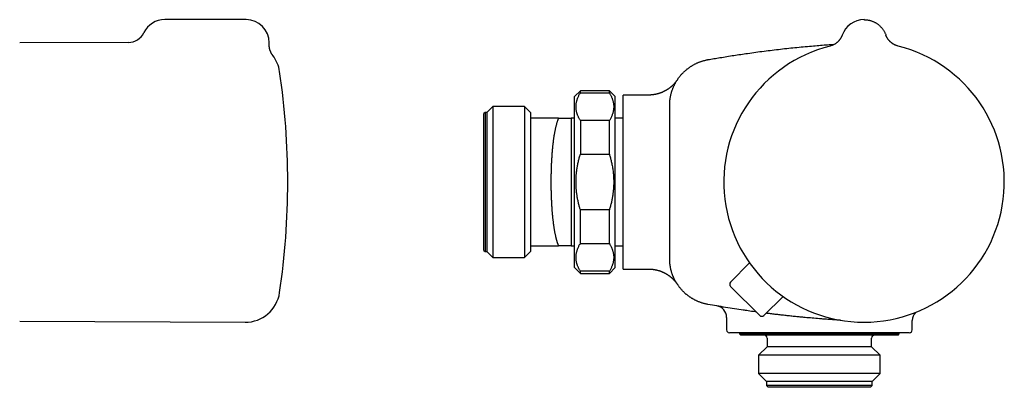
# Model space of a CAD drawing. Header units: millimetres. Extents: x 8 to 699, y 12 to 369.
# Tile 5 of 6: x 413 to 583, y 305 to 369. Entities that reach past the tile are written whole.
import ezdxf

# ---------------------------------------------------------------- set-up
doc = ezdxf.new("R2010")
doc.units = ezdxf.units.MM

msp = doc.modelspace()

# ---------------------------------------------------------------- linework, layer by layer
at = {"color": 7, "linetype": 'Continuous', "lineweight": 30}
for p, q in [((452.05, 368.59), (438.05, 368.59)), ((554.79, 365.93), (554.79, 365.93)), ((554.79, 365.93), (554.79, 365.93)), ((562.32, 365.95), (562.32, 365.93)), ((562.32, 365.93), (562.32, 365.93)), ((431.78, 364.67), (413.05, 364.59)), ((456.66, 362.42), (456.66, 362.42)), ((509.67, 356.34), (508.67, 355.34)), ((514.67, 356.34), (509.67, 356.34)), ((509.67, 355.98), (509.67, 356.34)), ((515.67, 355.34), (514.67, 356.34)), ((514.67, 355.98), (514.67, 356.34)), ((508.67, 340.59), (508.67, 355.34)), ((509.67, 355.98), (514.67, 355.98)), ((515.67, 340.59), (515.67, 355.34)), ((521.42, 355.59), (517.06, 355.59)), ((517.06, 340.59), (517.06, 355.59)), ((494.56, 353.59), (493.56, 352.59)), ((500.06, 353.59), (494.56, 353.59)), ((494.56, 353.59), (494.56, 327.59)), ((501.06, 352.59), (500.06, 353.59)), ((500.06, 353.59), (500.06, 327.59)), ((525.06, 340.59), (525.06, 353.81)), ((525.06, 353.8), (525.06, 353.81)), ((525.06, 353.81), (525.06, 353.8)), ((493.26, 352.59), (493.06, 352.39)), ((493.06, 328.79), (493.06, 352.39)), ((493.56, 352.59), (493.26, 352.59)), ((493.26, 352.59), (493.26, 328.59)), ((493.56, 352.59), (493.56, 328.59)), ((501.06, 352.59), (501.06, 351.59)), ((501.06, 351.59), (501.06, 329.59)), ((505.9, 351.59), (501.06, 351.59)), ((508.06, 351.58), (508.06, 351.59)), ((508.11, 351.59), (508.06, 351.58)), ((508.06, 351.58), (508.06, 329.59)), ((508.67, 351.59), (508.11, 351.59)), ((517.06, 351.59), (515.67, 351.59)), ((509.67, 351.18), (509.67, 345.39)), ((514.67, 351.18), (509.67, 351.18)), ((514.67, 345.39), (514.67, 351.18)), ((509.67, 345.39), (514.67, 345.39)), ((508.67, 325.84), (508.67, 340.59)), ((515.67, 325.84), (515.67, 340.59)), ((517.06, 325.59), (517.06, 340.59)), ((525.06, 327.36), (525.06, 340.59)), ((509.67, 330), (509.67, 335.78)), ((514.67, 335.78), (509.67, 335.78)), ((514.67, 330), (514.67, 335.78)), ((501.06, 329.59), (501.06, 328.59)), ((501.06, 329.59), (505.9, 329.59)), ((508.06, 329.59), (508.06, 329.59)), ((508.11, 329.59), (508.67, 329.59)), ((508.11, 329.59), (508.11, 329.59)), ((509.67, 330), (514.67, 330)), ((515.67, 329.59), (517.06, 329.59)), ((493.06, 328.79), (493.26, 328.59)), ((493.26, 328.59), (493.56, 328.59)), ((493.56, 328.59), (494.56, 327.59)), ((494.56, 327.59), (500.06, 327.59)), ((500.06, 327.59), (501.06, 328.59)), ((508.67, 325.84), (509.67, 324.84)), ((514.67, 324.84), (515.67, 325.84)), ((525.06, 327.38), (525.06, 327.38)), ((535.55, 323.31), (538.82, 326.63)), ((509.67, 324.84), (509.67, 325.19)), ((514.67, 325.19), (509.67, 325.19)), ((509.67, 324.84), (514.67, 324.84)), ((514.67, 324.84), (514.67, 325.19)), ((517.06, 325.59), (521.42, 325.59)), ((521.42, 325.59), (521.47, 325.59)), ((540.58, 317.58), (535.55, 322.6)), ((541.28, 317.58), (544.61, 320.85)), ((413.05, 316.58), (451.89, 316.41)), ((534.86, 317.25), (534.86, 315.09)), ((566.86, 315.09), (566.86, 316.7)), ((550.04, 314.59), (535.36, 314.59)), ((537.11, 314.59), (537.11, 314.39)), ((537.11, 314.39), (537.31, 314.19)), ((564.61, 314.39), (537.11, 314.39)), ((564.41, 314.19), (537.31, 314.19)), ((556.79, 314.59), (556.48, 314.59)), ((566.36, 314.59), (561.91, 314.59)), ((564.41, 314.19), (564.61, 314.39)), ((564.61, 314.39), (564.61, 314.59)), ((541.86, 313.69), (541.86, 312.19)), ((559.86, 312.19), (559.86, 313.69)), ((541.86, 312.19), (540.38, 310.71)), ((540.38, 310.71), (540.38, 307.56)), ((561.33, 310.71), (540.38, 310.71)), ((559.86, 312.19), (541.86, 312.19)), ((561.33, 310.71), (559.86, 312.19)), ((561.33, 307.56), (561.33, 310.71)), ((540.38, 307.56), (541.76, 306.19)), ((561.33, 307.56), (540.38, 307.56)), ((559.96, 306.19), (561.33, 307.56)), ((541.76, 306.19), (541.76, 305.49)), ((559.96, 306.19), (541.76, 306.19)), ((541.76, 305.49), (542.06, 305.19)), ((559.96, 305.49), (541.76, 305.49)), ((559.66, 305.19), (559.96, 305.49)), ((559.96, 305.49), (559.96, 306.19)), ((559.66, 305.19), (542.06, 305.19))]:
    msp.add_line(p, q, dxfattribs=at)
at = {"color": 7, "linetype": 'Continuous', "lineweight": 30, "flags": 128}
msp.add_lwpolyline([(558.5, 368.59), (558.56, 368.59), (558.61, 368.59)], dxfattribs=at)
at = {"color": 7, "linetype": 'Continuous', "lineweight": 30}
for centre, radius, start, end in [((438.05, 364.59), 4, 90, 153.8584), ((452.05, 364.59), 4, 0, 90), ((558.56, 364.59), 4, 90, 160.3039), ((431.77, 367.67), 3, 270.2652, 333.8638), ((452.05, 364.59), 4, 357.2463, 0), ((558.56, 340.59), 24.17, 104.0365, 270), ((558.56, 340.59), 24.17, 270, 75.9635), ((451.91, 358.76), 6, 8.4268, 37.6088), ((329.25, 340.59), 130, 0, 8.4268), ((329.25, 340.59), 130, 351.5732, 0), ((535.91, 322.96), 0.5, 135.5, 225), ((451.91, 322.41), 6, 269.75, 351.5732), ((532.86, 317.25), 2, 359.993, 80.3217), ((540.93, 317.93), 0.5, 225, 314.5), ((568.86, 316.7), 2, 135.4446, 180.0147), ((535.36, 315.09), 0.5, 180, 270), ((541.36, 313.69), 0.5, 0, 90), ((560.36, 313.69), 0.5, 90, 180), ((566.36, 315.09), 0.5, 270, 0)]:
    msp.add_arc(centre, radius, start, end, dxfattribs=at)
msp.add_open_spline([(558.56, 368.59), (558.63, 368.58), (558.76, 368.58), (558.97, 368.57), (559.17, 368.54), (559.37, 368.5), (559.57, 368.46), (559.77, 368.4), (559.96, 368.33), (560.15, 368.26), (560.33, 368.17), (560.52, 368.08), (560.69, 367.97), (560.86, 367.86), (561.03, 367.74), (561.18, 367.61), (561.33, 367.47), (561.48, 367.32), (561.61, 367.17), (561.74, 367.01), (561.86, 366.84), (561.97, 366.67), (562.07, 366.49), (562.17, 366.31), (562.25, 366.13), (562.3, 366), (562.32, 365.93)], degree=3, dxfattribs=at)
for points, knots in [([(554.79, 365.93), (554.79, 365.93), (554.79, 365.92), (554.78, 365.91), (554.78, 365.9), (554.77, 365.88), (554.77, 365.87), (554.76, 365.85), (554.75, 365.81), (554.73, 365.77), (554.7, 365.72), (554.67, 365.65), (554.63, 365.56), (554.57, 365.46), (554.52, 365.37), (554.47, 365.29), (554.41, 365.21), (554.35, 365.12), (554.28, 365.04), (554.21, 364.95), (554.12, 364.86), (554.03, 364.76), (553.92, 364.67), (553.8, 364.57), (553.68, 364.48), (553.56, 364.4), (553.43, 364.33), (553.3, 364.26), (553.16, 364.19), (553.01, 364.13), (552.86, 364.08), (552.75, 364.05), (552.7, 364.04)], [0, 0, 0, 0, 0.0082026, 0.0148836, 0.0201815, 0.0243639, 0.0304411, 0.0367135, 0.0470261, 0.0668366, 0.0860497, 0.1063904, 0.1447846, 0.1858585, 0.2168491, 0.24922, 0.2829715, 0.3181001, 0.3547963, 0.3944836, 0.4369412, 0.4821464, 0.5300615, 0.580632, 0.6337842, 0.6813284, 0.7306276, 0.7815961, 0.8341355, 0.8881341, 0.9434677, 1, 1, 1, 1]), ([(564.42, 364.04), (564.36, 364.05), (564.25, 364.08), (564.1, 364.14), (563.94, 364.2), (563.8, 364.26), (563.67, 364.34), (563.54, 364.41), (563.43, 364.49), (563.32, 364.57), (563.21, 364.65), (563.11, 364.74), (563.02, 364.83), (562.94, 364.91), (562.87, 364.99), (562.81, 365.06), (562.76, 365.13), (562.72, 365.18), (562.68, 365.23), (562.65, 365.28), (562.62, 365.33), (562.59, 365.38), (562.56, 365.43), (562.53, 365.48), (562.5, 365.53), (562.47, 365.59), (562.45, 365.64), (562.42, 365.7), (562.39, 365.75), (562.37, 365.8), (562.36, 365.84), (562.35, 365.86), (562.34, 365.88), (562.34, 365.89), (562.34, 365.9), (562.33, 365.91), (562.33, 365.92), (562.32, 365.93), (562.32, 365.93)], [0, 0, 0, 0, 0.058346, 0.115105, 0.170121, 0.223251, 0.274372, 0.323376, 0.370174, 0.414691, 0.462698, 0.507582, 0.549297, 0.587812, 0.623112, 0.655193, 0.68406, 0.706691, 0.72688, 0.745619, 0.764696, 0.78414, 0.803947, 0.824107, 0.844615, 0.865461, 0.886638, 0.908129, 0.92852, 0.946743, 0.962821, 0.967707, 0.972357, 0.976913, 0.981009, 0.986117, 0.992414, 1, 1, 1, 1]), ([(456.67, 362.42), (456.66, 362.43), (456.64, 362.45), (456.6, 362.5), (456.56, 362.57), (456.51, 362.63), (456.47, 362.7), (456.43, 362.77), (456.39, 362.84), (456.35, 362.92), (456.32, 362.99), (456.28, 363.07), (456.25, 363.15), (456.22, 363.23), (456.19, 363.31), (456.17, 363.39), (456.14, 363.47), (456.12, 363.55), (456.11, 363.63), (456.09, 363.72), (456.08, 363.8), (456.06, 363.88), (456.05, 363.97), (456.05, 364.05), (456.04, 364.14), (456.04, 364.23), (456.04, 364.31), (456.04, 364.37), (456.05, 364.39)], [0, 0, 0, 0, 0.016056, 0.050514, 0.086856, 0.124282, 0.162449, 0.201126, 0.240166, 0.279472, 0.318977, 0.358635, 0.398413, 0.438288, 0.47824, 0.518257, 0.558327, 0.598442, 0.638595, 0.678782, 0.718997, 0.759237, 0.799498, 0.83978, 0.880078, 0.920392, 0.960719, 1, 1, 1, 1]), ([(531.66, 361.69), (532, 361.75), (532.69, 361.87), (533.78, 362.05), (534.92, 362.24), (536.11, 362.43), (537.3, 362.61), (538.57, 362.79), (539.91, 362.98), (541.32, 363.17), (542.74, 363.34), (544.16, 363.51), (545.58, 363.67), (547, 363.81), (548.43, 363.95), (549.78, 364.07), (551.06, 364.17), (552.26, 364.27), (553.06, 364.32), (553.46, 364.35)], [0, 0, 0, 0, 0.0478127, 0.0956253, 0.1504727, 0.205321, 0.2601693, 0.3150166, 0.3799681, 0.4449212, 0.5098743, 0.5748258, 0.6398876, 0.704951, 0.7700145, 0.8350763, 0.890172, 0.9452688, 1, 1, 1, 1]), ([(525.06, 353.81), (525.06, 353.81), (525.06, 353.88), (525.06, 354.02), (525.07, 354.23), (525.08, 354.43), (525.1, 354.64), (525.12, 354.83), (525.15, 355.03), (525.18, 355.22), (525.22, 355.41), (525.26, 355.59), (525.3, 355.77), (525.35, 355.95), (525.4, 356.12), (525.45, 356.29), (525.51, 356.47), (525.58, 356.65), (525.66, 356.85), (525.74, 357.04), (525.82, 357.22), (525.91, 357.4), (526, 357.58), (526.09, 357.75), (526.19, 357.91), (526.29, 358.07), (526.39, 358.23), (526.49, 358.38), (526.59, 358.53), (526.7, 358.67), (526.82, 358.82), (526.94, 358.97), (527.08, 359.13), (527.23, 359.29), (527.37, 359.44), (527.52, 359.58), (527.66, 359.71), (527.8, 359.84), (527.95, 359.97), (528.09, 360.08), (528.24, 360.19), (528.38, 360.3), (528.53, 360.4), (528.67, 360.5), (528.83, 360.6), (528.99, 360.7), (529.17, 360.8), (529.35, 360.9), (529.53, 360.99), (529.71, 361.08), (529.89, 361.16), (530.07, 361.23), (530.25, 361.3), (530.42, 361.36), (530.59, 361.42), (530.77, 361.48), (530.95, 361.53), (531.12, 361.57), (531.3, 361.62), (531.48, 361.65), (531.6, 361.68), (531.66, 361.69)], [0, 0, 0, 0, 0.000005, 0.018621, 0.037238, 0.055904, 0.074571, 0.092119, 0.109667, 0.127257, 0.144847, 0.161168, 0.177489, 0.193844, 0.2102, 0.226054, 0.241916, 0.260532, 0.279148, 0.297814, 0.316481, 0.334029, 0.351576, 0.369167, 0.386757, 0.403078, 0.419399, 0.435754, 0.452109, 0.467963, 0.483825, 0.502853, 0.521882, 0.540964, 0.560046, 0.577603, 0.595159, 0.612758, 0.630358, 0.646422, 0.662486, 0.678583, 0.694679, 0.710244, 0.725816, 0.744296, 0.762776, 0.781306, 0.799835, 0.817117, 0.8344, 0.851723, 0.869046, 0.885502, 0.901959, 0.91845, 0.934941, 0.951315, 0.967698, 0.983845, 1, 1, 1, 1]), ([(526.4, 358.25), (526.4, 358.25), (526.4, 358.25), (526.4, 358.25), (526.4, 358.25), (526.4, 358.24), (526.39, 358.23), (526.38, 358.22), (526.37, 358.2), (526.34, 358.16), (526.3, 358.1), (526.24, 358.02), (526.17, 357.93), (526.11, 357.85), (526.04, 357.77), (525.97, 357.68), (525.9, 357.6), (525.83, 357.52), (525.75, 357.43), (525.67, 357.35), (525.58, 357.27), (525.5, 357.19), (525.41, 357.11), (525.32, 357.03), (525.23, 356.95), (525.14, 356.88), (525.04, 356.8), (524.95, 356.73), (524.85, 356.66), (524.75, 356.6), (524.65, 356.53), (524.55, 356.47), (524.44, 356.4), (524.34, 356.35), (524.23, 356.29), (524.13, 356.23), (524.02, 356.18), (523.91, 356.13), (523.8, 356.08), (523.69, 356.03), (523.57, 355.99), (523.46, 355.94), (523.35, 355.9), (523.23, 355.87), (523.11, 355.83), (522.99, 355.8), (522.87, 355.76), (522.74, 355.73), (522.61, 355.71), (522.48, 355.68), (522.35, 355.66), (522.21, 355.64), (522.08, 355.62), (521.95, 355.61), (521.82, 355.6), (521.69, 355.59), (521.55, 355.59), (521.46, 355.59), (521.42, 355.59), (521.42, 355.59)], [0, 0, 0, 0, 0.0005406, 0.0017783, 0.0029565, 0.0041873, 0.0058046, 0.0082413, 0.0122188, 0.0187688, 0.0294906, 0.0511416, 0.0689018, 0.0873842, 0.1041738, 0.1223135, 0.1410818, 0.1602889, 0.1797949, 0.1995112, 0.2193796, 0.2393612, 0.2594291, 0.2795642, 0.2997525, 0.3199839, 0.3402505, 0.3605463, 0.3808666, 0.4012077, 0.4215666, 0.4419409, 0.4623286, 0.482728, 0.5031378, 0.5235567, 0.5439838, 0.5644182, 0.5848592, 0.6053062, 0.6257587, 0.646216, 0.6666779, 0.687144, 0.7076138, 0.7304123, 0.7508879, 0.7735889, 0.7962981, 0.8189598, 0.8415752, 0.8641466, 0.8866761, 0.9091656, 0.9316168, 0.9540312, 0.9764105, 0.9987558, 1, 1, 1, 1]), ([(526.4, 358.25), (526.4, 358.25), (526.4, 358.25), (526.4, 358.25), (526.4, 358.25)], [0, 0, 0, 0, 0.358091, 1, 1, 1, 1]), ([(509.67, 351.18), (509.63, 351.24), (509.56, 351.36), (509.46, 351.55), (509.36, 351.73), (509.28, 351.92), (509.2, 352.11), (509.13, 352.3), (509.07, 352.49), (509.02, 352.68), (508.98, 352.88), (508.95, 353.07), (508.93, 353.27), (508.92, 353.48), (508.92, 353.68), (508.93, 353.89), (508.95, 354.1), (508.99, 354.31), (509.03, 354.52), (509.09, 354.72), (509.16, 354.93), (509.24, 355.14), (509.33, 355.34), (509.43, 355.56), (509.54, 355.77), (509.63, 355.91), (509.67, 355.98)], [0, 0, 0, 0, 0.039438, 0.078884, 0.118329, 0.157766, 0.19739, 0.237015, 0.276298, 0.315581, 0.356348, 0.397129, 0.43791, 0.478676, 0.521454, 0.564249, 0.607044, 0.649823, 0.692933, 0.736044, 0.778489, 0.820935, 0.865693, 0.910465, 0.955239, 1, 1, 1, 1]), ([(514.67, 355.98), (514.7, 355.92), (514.78, 355.79), (514.88, 355.61), (514.97, 355.42), (515.06, 355.23), (515.13, 355.04), (515.2, 354.85), (515.26, 354.66), (515.31, 354.47), (515.35, 354.28), (515.39, 354.08), (515.41, 353.88), (515.42, 353.68), (515.42, 353.47), (515.41, 353.26), (515.38, 353.05), (515.35, 352.85), (515.3, 352.64), (515.25, 352.43), (515.18, 352.22), (515.1, 352.02), (515.01, 351.81), (514.9, 351.6), (514.79, 351.38), (514.71, 351.24), (514.67, 351.18)], [0, 0, 0, 0, 0.039438, 0.078884, 0.118329, 0.157766, 0.19739, 0.237015, 0.276298, 0.315581, 0.356348, 0.397129, 0.43791, 0.478676, 0.521454, 0.564249, 0.607044, 0.649823, 0.692933, 0.736044, 0.778489, 0.820935, 0.865693, 0.910465, 0.955239, 1, 1, 1, 1]), ([(505.9, 351.59), (505.89, 351.55), (505.86, 351.48), (505.8, 351.35), (505.75, 351.21), (505.69, 351.04), (505.64, 350.87), (505.58, 350.7), (505.53, 350.51), (505.48, 350.31), (505.43, 350.11), (505.38, 349.9), (505.33, 349.67), (505.28, 349.44), (505.23, 349.19), (505.19, 348.95), (505.14, 348.7), (505.1, 348.45), (505.07, 348.19), (505.03, 347.93), (504.99, 347.66), (504.96, 347.39), (504.93, 347.11), (504.89, 346.82), (504.86, 346.52), (504.83, 346.22), (504.81, 345.9), (504.78, 345.59), (504.76, 345.28), (504.74, 344.98), (504.72, 344.67), (504.7, 344.35), (504.68, 344.04), (504.66, 343.72), (504.65, 343.39), (504.64, 343.07), (504.63, 342.73), (504.62, 342.39), (504.61, 342.05), (504.6, 341.71), (504.6, 341.38), (504.59, 341.05), (504.59, 340.72), (504.59, 340.39), (504.6, 340.06), (504.6, 339.73), (504.6, 339.4), (504.61, 339.07), (504.62, 338.74), (504.63, 338.4), (504.64, 338.07), (504.65, 337.73), (504.67, 337.41), (504.68, 337.1), (504.7, 336.79), (504.72, 336.48), (504.74, 336.17), (504.76, 335.87), (504.78, 335.57), (504.81, 335.27), (504.83, 334.97), (504.86, 334.67), (504.89, 334.38), (504.92, 334.09), (504.96, 333.81), (504.99, 333.55), (505.02, 333.28), (505.06, 333.03), (505.1, 332.77), (505.14, 332.53), (505.18, 332.29), (505.22, 332.05), (505.26, 331.82), (505.31, 331.59), (505.36, 331.37), (505.4, 331.17), (505.44, 331), (505.48, 330.85), (505.52, 330.7), (505.56, 330.56), (505.6, 330.42), (505.64, 330.29), (505.68, 330.16), (505.72, 330.04), (505.77, 329.92), (505.81, 329.8), (505.86, 329.69), (505.89, 329.62), (505.9, 329.59)], [0, 0, 0, 0, 0.009881, 0.019768, 0.031975, 0.044182, 0.056427, 0.068672, 0.08099, 0.093217, 0.105443, 0.118056, 0.130672, 0.143285, 0.156185, 0.169085, 0.181073, 0.193061, 0.205087, 0.217112, 0.229209, 0.241216, 0.253223, 0.265608, 0.277996, 0.290381, 0.303047, 0.315712, 0.327518, 0.339325, 0.35119, 0.363058, 0.374924, 0.386749, 0.398574, 0.410767, 0.422963, 0.435156, 0.447623, 0.460089, 0.471784, 0.483479, 0.495232, 0.506987, 0.51874, 0.530453, 0.542166, 0.554239, 0.566315, 0.578388, 0.590728, 0.603067, 0.614737, 0.626406, 0.638133, 0.649862, 0.661589, 0.673276, 0.684963, 0.697005, 0.709049, 0.72109, 0.733394, 0.745697, 0.757429, 0.76916, 0.780949, 0.79274, 0.804529, 0.816278, 0.828027, 0.840128, 0.852232, 0.864333, 0.876694, 0.889055, 0.898206, 0.907359, 0.916511, 0.925699, 0.934888, 0.944077, 0.953378, 0.96268, 0.971981, 0.98132, 0.990661, 1, 1, 1, 1]), ([(505.9, 351.59), (505.98, 351.59), (506.13, 351.59), (506.34, 351.59), (506.53, 351.59), (506.69, 351.59), (506.84, 351.59), (506.97, 351.59), (507.11, 351.59), (507.23, 351.59), (507.35, 351.59), (507.46, 351.59), (507.56, 351.59), (507.65, 351.59), (507.73, 351.59), (507.8, 351.59), (507.86, 351.59), (507.92, 351.59), (507.96, 351.59), (508, 351.59), (508.03, 351.59), (508.05, 351.59), (508.05, 351.59), (508.06, 351.59)], [0, 0, 0, 0, 0.063168, 0.126339, 0.189506, 0.236932, 0.284357, 0.3317, 0.379043, 0.42684, 0.474643, 0.522444, 0.570239, 0.612998, 0.655767, 0.69854, 0.741306, 0.784062, 0.82724, 0.870434, 0.913632, 0.956823, 1, 1, 1, 1]), ([(509.67, 335.78), (509.64, 335.86), (509.6, 336.01), (509.52, 336.27), (509.45, 336.56), (509.37, 336.87), (509.3, 337.19), (509.23, 337.5), (509.17, 337.82), (509.11, 338.14), (509.07, 338.46), (509.02, 338.79), (508.99, 339.09), (508.97, 339.36), (508.95, 339.65), (508.93, 339.98), (508.92, 340.35), (508.92, 340.73), (508.93, 341.11), (508.94, 341.49), (508.97, 341.84), (509, 342.18), (509.04, 342.49), (509.08, 342.81), (509.13, 343.13), (509.19, 343.45), (509.25, 343.79), (509.33, 344.13), (509.41, 344.46), (509.49, 344.77), (509.58, 345.08), (509.64, 345.29), (509.67, 345.39)], [0, 0, 0, 0, 0.024745, 0.049491, 0.08254, 0.115591, 0.148639, 0.181895, 0.215153, 0.248408, 0.281887, 0.31537, 0.348849, 0.37402, 0.399191, 0.43772, 0.47631, 0.514899, 0.553579, 0.592265, 0.630945, 0.663553, 0.696163, 0.72877, 0.761926, 0.795085, 0.82824, 0.868428, 0.901306, 0.934184, 0.967092, 1, 1, 1, 1]), ([(514.67, 345.39), (514.7, 345.29), (514.76, 345.08), (514.85, 344.77), (514.93, 344.46), (515.01, 344.13), (515.08, 343.78), (515.16, 343.41), (515.22, 343.04), (515.28, 342.67), (515.32, 342.29), (515.36, 341.92), (515.39, 341.54), (515.41, 341.16), (515.42, 340.77), (515.42, 340.38), (515.41, 339.99), (515.39, 339.63), (515.36, 339.28), (515.33, 338.96), (515.29, 338.64), (515.25, 338.32), (515.2, 338), (515.14, 337.68), (515.08, 337.37), (515.01, 337.05), (514.93, 336.73), (514.85, 336.41), (514.76, 336.1), (514.7, 335.89), (514.67, 335.78)], [0, 0, 0, 0, 0.032869, 0.065762, 0.098655, 0.131572, 0.170151, 0.208729, 0.247386, 0.286043, 0.324857, 0.363484, 0.402111, 0.441596, 0.481087, 0.520572, 0.56069, 0.600808, 0.63378, 0.666755, 0.699726, 0.732823, 0.765923, 0.79902, 0.832465, 0.865913, 0.899359, 0.932905, 0.966454, 1, 1, 1, 1]), ([(508.06, 329.59), (508.05, 329.59), (508.05, 329.59), (508.03, 329.59), (508, 329.59), (507.97, 329.59), (507.92, 329.59), (507.87, 329.59), (507.8, 329.59), (507.73, 329.59), (507.65, 329.59), (507.56, 329.59), (507.46, 329.59), (507.35, 329.59), (507.24, 329.59), (507.11, 329.59), (506.98, 329.59), (506.84, 329.59), (506.7, 329.59), (506.53, 329.59), (506.34, 329.59), (506.13, 329.59), (505.98, 329.59), (505.9, 329.59)], [0, 0, 0, 0, 0.042738, 0.08549, 0.128248, 0.171002, 0.213741, 0.256936, 0.300142, 0.343354, 0.386563, 0.429761, 0.477084, 0.524413, 0.571743, 0.619068, 0.666509, 0.71395, 0.761134, 0.808318, 0.872211, 0.936106, 1, 1, 1, 1]), ([(508.06, 329.59), (508.07, 329.59), (508.09, 329.59), (508.11, 329.59), (508.11, 329.59)], [0, 0, 0, 0, 0.979466, 1, 1, 1, 1]), ([(509.67, 325.19), (509.63, 325.26), (509.56, 325.38), (509.46, 325.56), (509.36, 325.75), (509.28, 325.94), (509.2, 326.13), (509.13, 326.32), (509.07, 326.51), (509.02, 326.7), (508.98, 326.9), (508.95, 327.09), (508.93, 327.29), (508.92, 327.49), (508.92, 327.7), (508.93, 327.91), (508.95, 328.12), (508.99, 328.33), (509.03, 328.53), (509.09, 328.74), (509.16, 328.95), (509.24, 329.15), (509.33, 329.36), (509.43, 329.58), (509.54, 329.79), (509.63, 329.93), (509.67, 330)], [0, 0, 0, 0, 0.039438, 0.078884, 0.118329, 0.157766, 0.19739, 0.237015, 0.276298, 0.315581, 0.356348, 0.397129, 0.43791, 0.478676, 0.521454, 0.564249, 0.607044, 0.649823, 0.692933, 0.736044, 0.778489, 0.820935, 0.865693, 0.910465, 0.955239, 1, 1, 1, 1]), ([(514.67, 330), (514.7, 329.94), (514.78, 329.81), (514.88, 329.63), (514.97, 329.44), (515.06, 329.25), (515.13, 329.06), (515.2, 328.87), (515.26, 328.68), (515.31, 328.49), (515.35, 328.3), (515.39, 328.1), (515.41, 327.9), (515.42, 327.7), (515.42, 327.49), (515.41, 327.28), (515.38, 327.07), (515.35, 326.87), (515.3, 326.66), (515.25, 326.45), (515.18, 326.24), (515.1, 326.04), (515.01, 325.83), (514.9, 325.61), (514.79, 325.4), (514.71, 325.26), (514.67, 325.19)], [0, 0, 0, 0, 0.039438, 0.078884, 0.118329, 0.157766, 0.19739, 0.237015, 0.276298, 0.315581, 0.356348, 0.397129, 0.43791, 0.478676, 0.521454, 0.564249, 0.607044, 0.649823, 0.692933, 0.736044, 0.778489, 0.820935, 0.865693, 0.910465, 0.955239, 1, 1, 1, 1]), ([(531.66, 319.49), (531.58, 319.5), (531.44, 319.53), (531.22, 319.57), (531, 319.63), (530.78, 319.69), (530.57, 319.76), (530.36, 319.83), (530.15, 319.91), (529.95, 319.99), (529.78, 320.06), (529.63, 320.13), (529.48, 320.2), (529.34, 320.28), (529.19, 320.36), (529.04, 320.44), (528.9, 320.53), (528.76, 320.61), (528.62, 320.71), (528.48, 320.8), (528.34, 320.9), (528.2, 321), (528.07, 321.11), (527.93, 321.22), (527.8, 321.33), (527.65, 321.46), (527.48, 321.63), (527.29, 321.82), (527.1, 322.02), (526.93, 322.22), (526.77, 322.41), (526.63, 322.6), (526.5, 322.78), (526.38, 322.95), (526.27, 323.13), (526.17, 323.3), (526.07, 323.46), (525.99, 323.61), (525.92, 323.76), (525.84, 323.91), (525.77, 324.06), (525.7, 324.22), (525.63, 324.38), (525.57, 324.54), (525.51, 324.7), (525.45, 324.87), (525.4, 325.04), (525.35, 325.21), (525.31, 325.38), (525.26, 325.56), (525.23, 325.73), (525.19, 325.91), (525.16, 326.09), (525.13, 326.27), (525.11, 326.45), (525.09, 326.63), (525.08, 326.81), (525.07, 326.99), (525.06, 327.18), (525.06, 327.3), (525.06, 327.36)], [0, 0, 0, 0, 0.020019, 0.040047, 0.06015, 0.080253, 0.100418, 0.120583, 0.140831, 0.161095, 0.175928, 0.19076, 0.205619, 0.220477, 0.235455, 0.250433, 0.265438, 0.280443, 0.295638, 0.310833, 0.326056, 0.341278, 0.356625, 0.371972, 0.387347, 0.402722, 0.426928, 0.451162, 0.475479, 0.499824, 0.522062, 0.544322, 0.563006, 0.581689, 0.600424, 0.619158, 0.63435, 0.649541, 0.66476, 0.679978, 0.695321, 0.710663, 0.726034, 0.741405, 0.757242, 0.773079, 0.788947, 0.804815, 0.820828, 0.836841, 0.852886, 0.868931, 0.885206, 0.901481, 0.917788, 0.934095, 0.950554, 0.967012, 0.983506, 1, 1, 1, 1]), ([(525.06, 327.24), (525.06, 327.25), (525.06, 327.29), (525.06, 327.32), (525.06, 327.34)], [0, 0, 0, 0, 0.383796, 1, 1, 1, 1]), ([(521.42, 325.59), (521.43, 325.59), (521.49, 325.59), (521.59, 325.58), (521.72, 325.58), (521.84, 325.57), (521.97, 325.56), (522.09, 325.55), (522.21, 325.53), (522.33, 325.52), (522.45, 325.5), (522.58, 325.47), (522.7, 325.45), (522.82, 325.42), (522.93, 325.39), (523.05, 325.36), (523.17, 325.32), (523.28, 325.29), (523.4, 325.25), (523.51, 325.21), (523.63, 325.16), (523.74, 325.12), (523.85, 325.07), (523.96, 325.02), (524.07, 324.97), (524.17, 324.92), (524.28, 324.86), (524.38, 324.8), (524.48, 324.74), (524.58, 324.68), (524.68, 324.62), (524.78, 324.55), (524.88, 324.49), (524.97, 324.42), (525.06, 324.35), (525.15, 324.28), (525.24, 324.21), (525.33, 324.14), (525.41, 324.06), (525.49, 323.99), (525.57, 323.91), (525.65, 323.84), (525.72, 323.76), (525.8, 323.69), (525.87, 323.61), (525.93, 323.53), (526, 323.46), (526.06, 323.39), (526.12, 323.32), (526.17, 323.25), (526.22, 323.18), (526.26, 323.13), (526.29, 323.08), (526.32, 323.05), (526.34, 323.02), (526.35, 323), (526.36, 322.99), (526.37, 322.98), (526.37, 322.97), (526.38, 322.96), (526.38, 322.95), (526.38, 322.95), (526.39, 322.94), (526.39, 322.94), (526.39, 322.94), (526.39, 322.93), (526.4, 322.93), (526.4, 322.93), (526.4, 322.93), (526.4, 322.92), (526.4, 322.92), (526.4, 322.92)], [0, 0, 0, 0, 0.008706, 0.028441, 0.048151, 0.067836, 0.087495, 0.107128, 0.126733, 0.146311, 0.165859, 0.185378, 0.204866, 0.224322, 0.243744, 0.263133, 0.282485, 0.301801, 0.321077, 0.340313, 0.359507, 0.378656, 0.397758, 0.41681, 0.435811, 0.454757, 0.473645, 0.492471, 0.511231, 0.529921, 0.548536, 0.56707, 0.585517, 0.60387, 0.622121, 0.640262, 0.658281, 0.676167, 0.693906, 0.711483, 0.728879, 0.746071, 0.763033, 0.779734, 0.796136, 0.812192, 0.827842, 0.843011, 0.857597, 0.871454, 0.884332, 0.895745, 0.904924, 0.911619, 0.91643, 0.91999, 0.922735, 0.924965, 0.926896, 0.928705, 0.930545, 0.932524, 0.934793, 0.937531, 0.940964, 0.945399, 0.951274, 0.959214, 0.970097, 0.985031, 1, 1, 1, 1]), ([(526.4, 322.92), (526.4, 322.92), (526.4, 322.92), (526.39, 322.94), (526.38, 322.95), (526.37, 322.97), (526.37, 322.97)], [0, 0, 0, 0, 0.228679, 0.550855, 0.87303, 1, 1, 1, 1]), ([(539.97, 318.18), (539.91, 318.19), (539.44, 318.25), (538.7, 318.36), (537.51, 318.53), (536.23, 318.72), (534.7, 318.97), (533.18, 319.22), (532.16, 319.4), (531.66, 319.49)], [0, 0, 0, 0, 0.021412, 0.16833, 0.266283, 0.44969, 0.633109, 0.816549, 1, 1, 1, 1]), ([(554.51, 316.76), (554.39, 316.76), (553.99, 316.79), (553.32, 316.83), (552.5, 316.89), (551.68, 316.95), (550.72, 317.02), (549.62, 317.12), (548.53, 317.21), (547.57, 317.3), (546.75, 317.38), (545.93, 317.47), (545.11, 317.56), (544.29, 317.65), (543.47, 317.74), (542.66, 317.84), (542.05, 317.91), (541.73, 317.96), (541.67, 317.96)], [0, 0, 0, 0, 0.0282387, 0.0921621, 0.1560933, 0.2200255, 0.2839599, 0.3798226, 0.475689, 0.5396077, 0.6035275, 0.6674549, 0.7313834, 0.795314, 0.8592236, 0.9231331, 0.987047, 1, 1, 1, 1]), ([(556.48, 314.59), (556.37, 314.59), (556.14, 314.59), (555.78, 314.59), (555.43, 314.59), (555.08, 314.59), (554.72, 314.59), (554.37, 314.59), (554.01, 314.59), (553.66, 314.59), (553.3, 314.59), (552.94, 314.59), (552.58, 314.59), (552.21, 314.59), (551.84, 314.59), (551.47, 314.59), (551.09, 314.59), (550.73, 314.59), (550.38, 314.59), (550.15, 314.59), (550.04, 314.59)], [0, 0, 0, 0, 0.056307, 0.112615, 0.169051, 0.225486, 0.280781, 0.33609, 0.3914, 0.446694, 0.502293, 0.557891, 0.612893, 0.667894, 0.725107, 0.782335, 0.839563, 0.896776, 0.948377, 1, 1, 1, 1]), ([(558.21, 314.59), (558.1, 314.59), (557.87, 314.59), (557.51, 314.59), (557.16, 314.59), (556.92, 314.59), (556.79, 314.59)], [0, 0, 0, 0, 0.24949, 0.499182, 0.749487, 1, 1, 1, 1]), ([(561.91, 314.59), (561.82, 314.59), (561.64, 314.59), (561.36, 314.59), (561.08, 314.59), (560.79, 314.59), (560.49, 314.59), (560.19, 314.59), (559.88, 314.59), (559.56, 314.59), (559.24, 314.59), (558.9, 314.59), (558.56, 314.59), (558.33, 314.59), (558.21, 314.59)], [0, 0, 0, 0, 0.082313, 0.164645, 0.246975, 0.329285, 0.412019, 0.494753, 0.576708, 0.658663, 0.743982, 0.829334, 0.914684, 1, 1, 1, 1])]:
    msp.add_open_spline(points, degree=3, knots=knots, dxfattribs=at)

doc.saveas('drawing.dxf')
